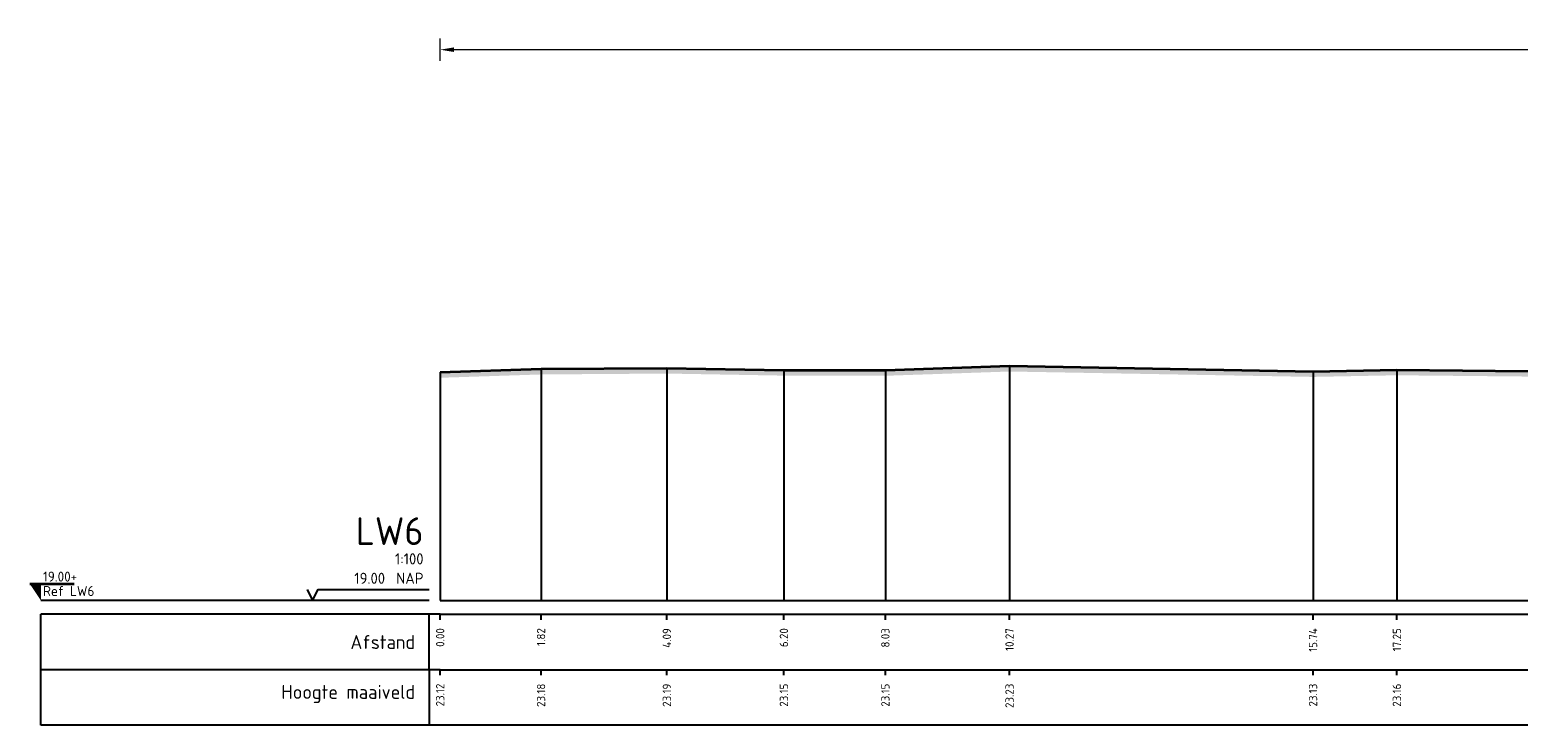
# Model space of a CAD drawing. Header units: metres. Extents: x 173015 to 189682, y 346605 to 348504.
# Tile 127 of 212: x 188872 to 188899, y 348271 to 348284. Entities that reach past the tile are written whole.
import ezdxf
from ezdxf.enums import TextEntityAlignment as Align

# ---------------------------------------------------------------- set-up
doc = ezdxf.new("R2010")
doc.units = ezdxf.units.M
doc.header["$PDMODE"] = 35
doc.header["$PDSIZE"] = 0.075
doc.layers.add('N-WE-OG-HULPLIJN-G', color=50, linetype='Continuous', lineweight=35, plot=False)
for name, color, linetype, lineweight in [('X-ME-AL-PROFIEL_HUIDIG MAAIVELD-GD', 252, 'Continuous', 0), ('X-XX-AL-DETAIL1-M-B', 252, 'Continuous', 18), ('X-XX-AL-DWARSPROFIEL_PROFIELLIJN MAAIVELD-GD', 8, 'Continuous', 35)]:
    doc.layers.add(name, color=color, linetype=linetype, lineweight=lineweight)
doc.layers.add('X-ME-AL-PROFIELRASTER-S', color=7, linetype='Continuous')
doc.styles.add('NLCS-ISO', font='NLCS-ISO.ttf', dxfattribs={"height": 1.8})
doc.styles.add('NLCS-ISO-ANNOTATIVE-T18', font='NLCS-ISO.ttf', dxfattribs={"height": 1.8})
doc.styles.add('NLCS-ISO-M100-T25', font='NLCS-ISO.ttf', dxfattribs={"height": 0.25})
doc.dimstyles.new('NLCS-M100-T25-PIJL_L3_H2', dxfattribs={"dimscale": 0.1, "dimtxt": 2.5, "dimasz": 2.5, "dimexe": 2, "dimexo": 2, "dimgap": 0.7, "dimtad": 1, "dimdec": 3, "dimzin": 0, "dimdsep": 46, "dimtxsty": 'NLCS-ISO-M100-T25', "dimcen": 0, "dimdle": 2, "dimclrd": 256, "dimclre": 256, "dimclrt": 256, "dimazin": 0, "dimtfac": 1, "dimtdec": 3, "dimtofl": 0, "dimtmove": 0, "dimatfit": 3, "dimfxl": 2, "dimfxlon": 1, "dimtfillclr": 256, "dimtolj": 1, "dimtzin": 0, "dimlwd": -1, "dimlwe": -1, "dimarcsym": 0})

# ---------------------------------------------------------------- blocks, each defined once
blk = doc.blocks.new('SAL-PROFIELRASTER-D')
at = {"color": 0, "linetype": 'ByBlock', "lineweight": -2, "flags": 128}
for points in [[(-2, 0), (-72, 0)], [(-24, 2), (-23, 0), (-22, 2), (-2, 2)], [(-72, -12.5), (-72, -2.5)], [(0, -2.5), (-72, -2.5)], [(-2, -12.5), (-2, -2.5)], [(0, -12.5), (-72, -12.5)]]:
    blk.add_lwpolyline(points, dxfattribs=at)
at = {"color": 0, "linetype": 'ByBlock', "lineweight": -2, "style": 'NLCS-ISO-ANNOTATIVE-T18'}
blk.add_text('NAP', height=2, dxfattribs=at).set_placement((-3, 3), align=Align.RIGHT)
blk.add_text('Afstand', height=2.5, dxfattribs=at).set_placement((-4.5, -7.5), align=Align.MIDDLE_RIGHT)
for tag, height, p in [('PROFIELNR', 5, (-3, 10)), ('SCHAAL', 2, (-3, 6.5)), ('NAP', 2, (-9.94, 3))]:
    blk.add_attdef(tag, text='', height=height, dxfattribs=at).set_placement(p, align=Align.RIGHT)
blk = doc.blocks.new('SAL-PROFIELRASTER_BALK_EIND1-D')
at = {"color": 0, "linetype": 'ByBlock', "lineweight": -2, "flags": 128}
for points in [[(0, 0), (1, 0)], [(0, -2.5), (1, -2.5)], [(0, -12.5), (1, -12.5)]]:
    blk.add_lwpolyline(points, dxfattribs=at)
blk = doc.blocks.new('SAL-PROFIELRASTER_BALK-D')
at = {"color": 0, "linetype": 'ByBlock', "lineweight": -2}
for p, q in [((-72, -12.5), (-72, -2.5)), ((-2, -2.5), (-2, -12.5)), ((0, -12.5), (-72, -12.5))]:
    blk.add_line(p, q, dxfattribs=at)
at = {"color": 0, "linetype": 'ByBlock', "lineweight": -2, "style": 'NLCS-ISO-ANNOTATIVE-T18'}
for tag, height, p in [('TITEL1', 2.5, (-4.5, -6.5)), ('TITEL2', 1.5, (-4.5, -9.5))]:
    blk.add_attdef(tag, text='', height=height, dxfattribs=at).set_placement(p, align=Align.MIDDLE_RIGHT)
blk = doc.blocks.new('SAL-PROFIELRASTER_BALK_EIND2-D')
at = {"color": 0, "linetype": 'ByBlock', "lineweight": -2}
blk.add_line((1, -12.5), (0, -12.5), dxfattribs=at)
blk = doc.blocks.new('SAL-PROFIELRASTER_BALK_DATA-D')
at = {"color": 0, "linetype": 'ByBlock', "lineweight": -2}
blk.add_lwpolyline([(0, -3.5), (0, -2.5)], dxfattribs=at)
at = {"color": 0, "linetype": 'ByBlock', "lineweight": -2, "style": 'NLCS-ISO-ANNOTATIVE-T18'}
blk.add_attdef('GETAL', text='', height=1.5, rotation=90, dxfattribs=at).set_placement((0.75, -5), align=Align.RIGHT)
blk = doc.blocks.new('*D129')
at = {"layer": 'Defpoints', "color": 0, "transparency": 16777216}
for p in [(188879.757, 348283.303), (188879.757, 348272.99), (188958.837, 348272.99)]:
    blk.add_point(p, dxfattribs=at)
at = {"layer": 'X-XX-AL-DETAIL1-M-B', "transparency": 16777216}
for p, q in [((188879.757, 348283.103), (188879.757, 348283.503)), ((188958.837, 348283.103), (188958.837, 348283.503)), ((188958.587, 348283.303), (188880.007, 348283.303))]:
    blk.add_line(p, q, dxfattribs=at)
for points in [[(188880.007, 348283.345), (188880.007, 348283.262), (188879.757, 348283.303)], [(188958.587, 348283.345), (188958.587, 348283.262), (188958.837, 348283.303)]]:
    blk.add_solid(points, dxfattribs=at)
at = {"layer": 'X-XX-AL-DETAIL1-M-B', "transparency": 16777216, "insert": (188919.297, 348283.498), "char_height": 0.25, "attachment_point": 5, "style": 'NLCS-ISO-M100-T25', "bg_fill": 3, "box_fill_scale": 1.1, "bg_fill_color": 256, "bg_fill_true_color": 13158600, "bg_fill_transparency": 0}
blk.add_mtext('\\A1;Gras', dxfattribs=at)
blk = doc.blocks.new('SAL-PEILMAAT_INFRACAD_R01-SOD')
blk.add_line((-2, 3), (6, 3))
blk.add_solid([(-2, 3), (0, 3), (0, 0)])
at = {"style": 'NLCS-ISO'}
for tag, p in [('...', (0.4, 3.4)), ('REF', (0.4, 0.8))]:
    blk.add_attdef(tag, p, '', height=1.8, dxfattribs=at)

msp = doc.modelspace()

# ---------------------------------------------------------------- hatches: boundary and pattern name
at = {"layer": 'X-ME-AL-PROFIEL_HUIDIG MAAIVELD-GD'}
h = msp.add_hatch(dxfattribs=at)
h.set_pattern_fill('AGR-MAAIVELD', color=256, scale=0.05, pattern_type=2)
h.set_pattern_definition([(45, (2151.29385, 190.0345), (-0.25000007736, 0.25000007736), []), (45, (2151.25814, 190.07023), (0, 0.50000015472), [0.3535535, -0.3535535]), (45, (2151.22242, 190.10594), (0, 0.50000015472), [0.3535535, -0.3535535]), (45, (2151.1862, 190.14216), (0, 0.50000015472), [0.3535535, -0.3535535]), (45, (2151.151, 190.17737), (0, 0.50000015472), [0.3535535, -0.3535535]), (45, (2151.11528, 190.2131), (0, 0.50000015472), [0.3535535, -0.3535535]), (45, (2151.07957, 190.2488), (0, 0.50000015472), [0.3535535, -0.3535535]), (315, (2151.29385, 190.0345), (0.25000007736, 0.25000007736), []), (315, (2151.32957, 190.07023), (0.50000015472, -1e-16), [0.3535535, -0.3535535]), (315, (2151.36528, 190.10594), (0.50000015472, -1e-16), [0.3535535, -0.3535535]), (315, (2151.4015, 190.14216), (0.50000015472, -1e-16), [0.3535535, -0.3535535]), (315, (2151.4367, 190.17737), (0.50000015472, -1e-16), [0.3535535, -0.3535535]), (315, (2151.47242, 190.2131), (0.50000015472, -1e-16), [0.3535535, -0.3535535]), (315, (2151.50814, 190.2488), (0.50000015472, -1e-16), [0.3535535, -0.3535535])])
h.paths.add_polyline_path([(188950.8405, 348277.4922), (188948.9777, 348277.5212), (188946.7847, 348277.5472), (188944.639, 348277.5082), (188942.5618, 348277.5432), (188940.207, 348277.5832), (188937.626, 348277.5942), (188935.004, 348277.5762), (188932.5291, 348277.4822), (188930.0253, 348277.5262), (188927.4849, 348277.5122), (188925.1552, 348277.5142), (188922.7987, 348277.5432), (188920.3801, 348277.5462), (188917.7105, 348277.5362), (188915.3927, 348277.5302), (188913.0942, 348277.4692), (188911.0318, 348277.4452), (188908.843, 348277.4942), (188906.6416, 348277.6092), (188904.6859, 348277.5212), (188902.716, 348277.4792), (188900.8803, 348277.5142), (188899.3775, 348277.5092), (188897.0073, 348277.5322), (188895.4961, 348277.5032), (188890.0234, 348277.6002), (188887.7847, 348277.5232), (188885.9544, 348277.5262), (188883.8443, 348277.5632), (188881.5759, 348277.5472), (188879.7566, 348277.4872), (188879.7566, 348277.3872), (188881.5759, 348277.4472), (188883.8443, 348277.4632), (188885.9544, 348277.4262), (188887.7847, 348277.4232), (188890.0234, 348277.5002), (188895.4961, 348277.4032), (188897.0073, 348277.4322), (188899.3775, 348277.4092), (188900.8803, 348277.4142), (188902.716, 348277.3792), (188904.6859, 348277.4212), (188906.6416, 348277.5092), (188908.843, 348277.3942), (188911.0318, 348277.3452), (188913.0942, 348277.3692), (188915.3927, 348277.4302), (188917.7105, 348277.4362), (188920.3801, 348277.4462), (188922.7987, 348277.4432), (188925.1552, 348277.4142), (188927.4849, 348277.4122), (188930.0253, 348277.4262), (188932.5291, 348277.3822), (188935.004, 348277.4762), (188937.626, 348277.4942), (188940.207, 348277.4832), (188942.5618, 348277.4432), (188944.639, 348277.4082), (188946.7847, 348277.4472), (188948.9777, 348277.4212), (188950.8405, 348277.3922), (188952.615, 348277.3492), (188954.1072, 348277.3342), (188956.0688, 348277.2982), (188975.623, 348277.3122), (188976.9316, 348277.4502), (188978.5029, 348277.4082), (188980.7571, 348277.4132), (188982.2076, 348277.4092), (188984.0897, 348277.4312), (188986.612, 348277.3902), (188988.6777, 348277.4222), (188990.6989, 348277.4262), (188990.6989, 348277.5262), (188988.6777, 348277.5222), (188986.612, 348277.4902), (188984.0897, 348277.5312), (188982.2076, 348277.5092), (188980.7571, 348277.5132), (188978.5029, 348277.5082), (188976.9316, 348277.5502), (188975.623, 348277.4122), (188956.0688, 348277.3982), (188954.1072, 348277.4342), (188952.615, 348277.4492)])

# ---------------------------------------------------------------- linework, layer by layer
at = {"color": 9, "linetype": 'ByBlock', "lineweight": -2}
for points in [[(188890.0234, 348277.6002), (188890.0234, 348276.3722), (188890.0234, 348273.3722)], [(188879.7566, 348277.4872), (188879.7566, 348276.3722), (188879.7566, 348273.3722)], [(188881.5759, 348277.5472), (188881.5759, 348276.3722), (188881.5759, 348273.3722)], [(188883.8443, 348277.5632), (188883.8443, 348276.3722), (188883.8443, 348273.3722)], [(188885.9544, 348277.5262), (188885.9544, 348276.3722), (188885.9544, 348273.3722)], [(188887.7847, 348277.5232), (188887.7847, 348276.3722), (188887.7847, 348273.3722)], [(188895.4961, 348277.5032), (188895.4961, 348276.3722), (188895.4961, 348273.3722)], [(188897.0073, 348277.5322), (188897.0073, 348276.3722), (188897.0073, 348273.3722)]]:
    msp.add_lwpolyline(points, dxfattribs=at)
at = {"layer": 'X-XX-AL-DWARSPROFIEL_PROFIELLIJN MAAIVELD-GD'}
msp.add_lwpolyline([(188879.7566, 348277.4872), (188881.5759, 348277.5472), (188883.8443, 348277.5632), (188885.9544, 348277.5262), (188887.7847, 348277.5232), (188890.0234, 348277.6002), (188895.4961, 348277.5032), (188897.0073, 348277.5322), (188899.3775, 348277.5092), (188900.8803, 348277.5142), (188902.716, 348277.4792), (188904.6859, 348277.5212), (188906.6416, 348277.6092), (188908.843, 348277.4942), (188911.0318, 348277.4452), (188913.0942, 348277.4692), (188915.3927, 348277.5302), (188917.7105, 348277.5362), (188920.3801, 348277.5462), (188922.7987, 348277.5432), (188925.1552, 348277.5142), (188927.4849, 348277.5122)], dxfattribs=at)

# ---------------------------------------------------------------- block references
at = {"layer": 'N-WE-OG-HULPLIJN-G', "xscale": 0.1, "yscale": 0.1, "zscale": 0.1}
msp.add_blockref('SAL-PEILMAAT_INFRACAD_R01-SOD', (188872.5566, 348273.3722), dxfattribs=at).add_auto_attribs({'...': '19.00+', 'REF': 'Ref LW6'})
at = {"layer": 'X-ME-AL-PROFIELRASTER-S', "xscale": 0.1, "yscale": 0.1, "zscale": 0.1}
for name, p, values in [('SAL-PROFIELRASTER-D', (188879.7566, 348273.3722), {'PROFIELNR': 'LW6', 'SCHAAL': '1:100', 'NAP': '19.00'}), ('SAL-PROFIELRASTER_BALK_DATA-D', (188879.7566, 348273.3722), {'GETAL': '0.00'}), ('SAL-PROFIELRASTER_BALK_DATA-D', (188881.5759, 348273.3722), {'GETAL': '1.82'}), ('SAL-PROFIELRASTER_BALK_DATA-D', (188883.8443, 348273.3722), {'GETAL': '4.09'}), ('SAL-PROFIELRASTER_BALK_DATA-D', (188885.9544, 348273.3722), {'GETAL': '6.20'}), ('SAL-PROFIELRASTER_BALK_DATA-D', (188887.7847, 348273.3722), {'GETAL': '8.03'}), ('SAL-PROFIELRASTER_BALK_DATA-D', (188890.0234, 348273.3722), {'GETAL': '10.27'}), ('SAL-PROFIELRASTER_BALK_DATA-D', (188895.4961, 348273.3722), {'GETAL': '15.74'}), ('SAL-PROFIELRASTER_BALK_DATA-D', (188897.0073, 348273.3722), {'GETAL': '17.25'}), ('SAL-PROFIELRASTER_BALK-D', (188879.7566, 348272.3722), {'TITEL1': 'Hoogte maaiveld'}), ('SAL-PROFIELRASTER_BALK_DATA-D', (188879.7566, 348272.3722), {'GETAL': '23.12'}), ('SAL-PROFIELRASTER_BALK_DATA-D', (188881.5759, 348272.3722), {'GETAL': '23.18'}), ('SAL-PROFIELRASTER_BALK_DATA-D', (188883.8443, 348272.3722), {'GETAL': '23.19'}), ('SAL-PROFIELRASTER_BALK_DATA-D', (188885.9544, 348272.3722), {'GETAL': '23.15'}), ('SAL-PROFIELRASTER_BALK_DATA-D', (188887.7847, 348272.3722), {'GETAL': '23.15'}), ('SAL-PROFIELRASTER_BALK_DATA-D', (188890.0234, 348272.3722), {'GETAL': '23.23'}), ('SAL-PROFIELRASTER_BALK_DATA-D', (188895.4961, 348272.3722), {'GETAL': '23.13'}), ('SAL-PROFIELRASTER_BALK_DATA-D', (188897.0073, 348272.3722), {'GETAL': '23.16'})]:
    msp.add_blockref(name, p, dxfattribs=at).add_auto_attribs(values)
at = {"layer": 'X-ME-AL-PROFIELRASTER-S', "xscale": 112.1922877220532, "yscale": 0.1, "zscale": 112.1922877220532}
for name, p in [('SAL-PROFIELRASTER_BALK_EIND1-D', (188879.7566, 348273.3722)), ('SAL-PROFIELRASTER_BALK_EIND2-D', (188879.7566, 348272.3722))]:
    msp.add_blockref(name, p, dxfattribs=at)

# ---------------------------------------------------------------- next in the draw order: dimensions: what is measured, and where the dimension line sits
at = {"layer": 'X-XX-AL-DETAIL1-M-B'}
dim = msp.add_linear_dim(base=(188879.7566, 348283.3034), p1=(188958.8366, 348272.9902), p2=(188879.7566, 348272.9902), text='Gras', dimstyle='NLCS-M100-T25-PIJL_L3_H2', override={"dimtfill": 1}, dxfattribs=at)
dim.commit()
dim.dimension.update_dxf_attribs({"geometry": '*D129', "text_midpoint": (188919.2966, 348283.3034), "dimtype": 160})

doc.saveas('drawing.dxf')
